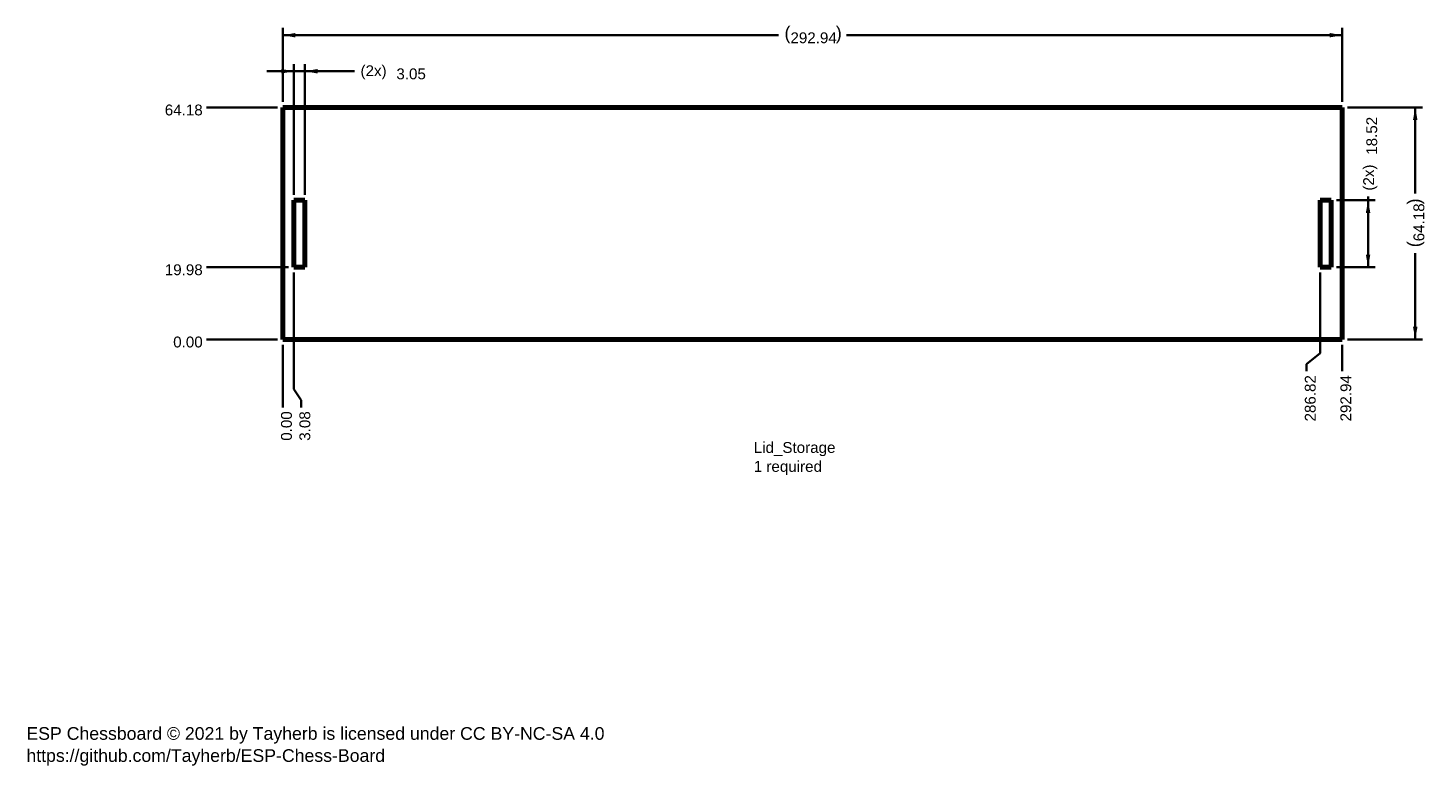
# Model space of a CAD drawing. Header units: millimetres. Extents: x 6 to 393, y 2 to 207.
import ezdxf

# ---------------------------------------------------------------- set-up
doc = ezdxf.new("R2010")
doc.units = ezdxf.units.MM
doc.layers.add('1', color=7, linetype='Continuous', true_color=0xffffff)
doc.styles.add('Arial', font='Arial')
doc.dimstyles.get("Standard").update_dxf_attribs({"dimtxt": 0.18, "dimasz": 0.18, "dimexe": 0.18, "dimexo": 0.0625, "dimgap": 0.09, "dimtad": 0, "dimtih": 1, "dimtoh": 1, "dimdec": 4, "dimzin": 0, "dimdsep": 46, "dimtxsty": 'Standard', "dimcen": 0.09, "dimadec": 0, "dimazin": 0, "dimtfac": 1, "dimtdec": 4, "dimtofl": 0, "dimtmove": 0, "dimatfit": 3, "dimfxl": 0, "dimtolj": 1, "dimtzin": 0, "dimarcsym": 0})

# ---------------------------------------------------------------- blocks, each defined once
blk = doc.blocks.new('_U1')
at = {"layer": '1', "color": 18, "lineweight": 35}
blk.add_line((74.64, 120.67), (55.03, 120.67), dxfattribs=at)
at = {"layer": '1', "color": 18, "linetype": 'Continuous', "lineweight": 13, "insert": (45.84, 118.41), "char_height": 3, "attachment_point": 7, "line_spacing_factor": 1.047437, "style": 'Arial'}
blk.add_mtext('\\fArial|b0|i0;\\W1.0000;0.00', dxfattribs=at)
blk = doc.blocks.new('_U2')
at = {"layer": '1', "color": 18, "lineweight": 35}
blk.add_line((77.71, 140.65), (55.03, 140.65), dxfattribs=at)
at = {"layer": '1', "color": 18, "linetype": 'Continuous', "lineweight": 13, "insert": (43.51, 138.39), "char_height": 3, "attachment_point": 7, "line_spacing_factor": 1.047437, "style": 'Arial'}
blk.add_mtext('\\fArial|b0|i0;\\W1.0000;19.98', dxfattribs=at)
blk = doc.blocks.new('_U3')
at = {"layer": '1', "color": 18, "lineweight": 35}
blk.add_line((74.64, 184.85), (55.03, 184.85), dxfattribs=at)
at = {"layer": '1', "color": 18, "linetype": 'Continuous', "lineweight": 13, "insert": (43.51, 182.59), "char_height": 3, "attachment_point": 7, "line_spacing_factor": 1.047437, "style": 'Arial'}
blk.add_mtext('\\fArial|b0|i0;\\W1.0000;64.18', dxfattribs=at)
blk = doc.blocks.new('_U4')
at = {"layer": '1', "color": 18, "lineweight": 35}
blk.add_line((76.14, 119.17), (76.14, 101.86), dxfattribs=at)
at = {"layer": '1', "color": 18, "linetype": 'Continuous', "lineweight": 13, "insert": (78.69, 92.63), "char_height": 3, "attachment_point": 7, "rotation": 90, "line_spacing_factor": 1.047437, "style": 'Arial'}
blk.add_mtext('\\fArial|b0|i0;\\W1.0000;0.00', dxfattribs=at)
blk = doc.blocks.new('_U5')
at = {"layer": '1', "color": 18, "lineweight": 35}
for p, q in [((79.21, 139.15), (79.21, 106.86)), ((79.21, 106.86), (81.22, 103.86)), ((81.22, 103.86), (81.22, 101.86))]:
    blk.add_line(p, q, dxfattribs=at)
at = {"layer": '1', "color": 18, "linetype": 'Continuous', "lineweight": 13, "insert": (83.78, 92.63), "char_height": 3, "attachment_point": 7, "rotation": 90, "line_spacing_factor": 1.047437, "style": 'Arial'}
blk.add_mtext('\\fArial|b0|i0;\\W1.0000;3.08', dxfattribs=at)
blk = doc.blocks.new('_U6')
at = {"layer": '1', "color": 18, "lineweight": 35}
for p, q in [((362.95, 139.15), (362.95, 116.86)), ((362.95, 116.86), (359.23, 113.86)), ((359.23, 113.86), (359.23, 111.86))]:
    blk.add_line(p, q, dxfattribs=at)
at = {"layer": '1', "color": 18, "linetype": 'Continuous', "lineweight": 13, "insert": (361.79, 97.97), "char_height": 3, "attachment_point": 7, "rotation": 90, "line_spacing_factor": 1.047437, "style": 'Arial'}
blk.add_mtext('\\fArial|b0|i0;\\W1.0000;286.82', dxfattribs=at)
blk = doc.blocks.new('_U7')
at = {"layer": '1', "color": 18, "lineweight": 35}
blk.add_line((369.08, 119.17), (369.08, 111.86), dxfattribs=at)
at = {"layer": '1', "color": 18, "linetype": 'Continuous', "lineweight": 13, "insert": (371.63, 97.97), "char_height": 3, "attachment_point": 7, "rotation": 90, "line_spacing_factor": 1.047437, "style": 'Arial'}
blk.add_mtext('\\fArial|b0|i0;\\W1.0000;292.94', dxfattribs=at)
blk = doc.blocks.new('_U8')
at = {"layer": '1', "color": 18, "lineweight": 35}
for p, q in [((370.58, 184.85), (391.28, 184.85)), ((389.28, 184.85), (389.28, 161.02)), ((389.28, 120.67), (389.28, 144.51)), ((370.58, 120.67), (391.28, 120.67))]:
    blk.add_line(p, q, dxfattribs=at)
at = {"layer": '1', "color": 18, "lineweight": 18}
for points in [[(389.28, 184.85), (389.9, 181.35), (388.66, 181.35)], [(389.28, 120.67), (388.66, 124.17), (389.9, 124.17)]]:
    blk.add_solid(points, dxfattribs=at)
at = {"layer": '1', "color": 18, "linetype": 'Continuous', "lineweight": 13, "char_height": 3, "attachment_point": 7, "rotation": 90, "line_spacing_factor": 1.047437, "style": 'Arial'}
for s, insert in [('\\fArial|b0|i0;\\W1.0000;{\\H1.21x;)}', (391.83, 157.99)), ('\\fArial|b0|i0;\\W1.0000;64.18', (391.83, 147.81)), ('\\fArial|b0|i0;\\W1.0000;{\\H1.21x;(}', (391.83, 146.15))]:
    blk.add_mtext(s, dxfattribs=dict(at, insert=insert))
blk = doc.blocks.new('_U9')
at = {"layer": '1', "color": 18, "lineweight": 35}
for p, q in [((367.5, 159.17), (378.24, 159.17)), ((376.24, 140.65), (376.24, 160.19)), ((367.5, 140.65), (378.24, 140.65))]:
    blk.add_line(p, q, dxfattribs=at)
at = {"layer": '1', "color": 18, "lineweight": 18}
for points in [[(376.24, 159.17), (376.86, 155.67), (375.62, 155.67)], [(376.24, 140.65), (375.62, 144.15), (376.86, 144.15)]]:
    blk.add_solid(points, dxfattribs=at)
at = {"layer": '1', "color": 18, "linetype": 'Continuous', "lineweight": 13, "char_height": 3, "attachment_point": 7, "rotation": 90, "line_spacing_factor": 1.047437, "style": 'Arial'}
for s, insert in [('\\fArial|b0|i0;\\W1.0000;18.52', (378.79, 171.75)), ('\\fArial|b0|i0;\\W1.0000;(2x)', (378.79, 161.83))]:
    blk.add_mtext(s, dxfattribs=dict(at, insert=insert))
blk = doc.blocks.new('_U10')
at = {"layer": '1', "color": 18, "lineweight": 35}
for p, q in [((76.14, 186.35), (76.14, 206.82)), ((369.08, 186.35), (369.08, 206.82)), ((76.14, 204.82), (213.19, 204.82)), ((369.08, 204.82), (232.02, 204.82))]:
    blk.add_line(p, q, dxfattribs=at)
at = {"layer": '1', "color": 18, "lineweight": 18}
for points in [[(76.14, 204.82), (79.64, 205.44), (79.64, 204.2)], [(369.08, 204.82), (365.58, 204.2), (365.58, 205.44)]]:
    blk.add_solid(points, dxfattribs=at)
at = {"layer": '1', "color": 18, "linetype": 'Continuous', "lineweight": 13, "char_height": 3, "attachment_point": 7, "line_spacing_factor": 1.047437, "style": 'Arial'}
for s, insert in [('\\fArial|b0|i0;\\W1.0000;{\\H1.21x;(}', (214.85, 202.56)), ('\\fArial|b0|i0;\\W1.0000;292.94', (216.51, 202.56)), ('\\fArial|b0|i0;\\W1.0000;{\\H1.21x;)}', (229.03, 202.56))]:
    blk.add_mtext(s, dxfattribs=dict(at, insert=insert))
blk = doc.blocks.new('_U11')
at = {"layer": '1', "color": 18, "lineweight": 35}
for p, q in [((95.97, 194.85), (71.71, 194.85)), ((79.21, 160.67), (79.21, 196.85)), ((82.26, 160.67), (82.26, 196.85))]:
    blk.add_line(p, q, dxfattribs=at)
at = {"layer": '1', "color": 18, "lineweight": 18}
for points in [[(79.21, 194.85), (75.71, 194.23), (75.71, 195.47)], [(82.26, 194.85), (85.76, 195.47), (85.76, 194.23)]]:
    blk.add_solid(points, dxfattribs=at)
at = {"layer": '1', "color": 18, "linetype": 'Continuous', "lineweight": 13, "char_height": 3, "attachment_point": 7, "line_spacing_factor": 1.047437, "style": 'Arial'}
for s, insert in [('\\fArial|b0|i0;\\W1.0000;(2x)', (97.63, 192.59)), ('\\fArial|b0|i0;\\W1.0000;3.05', (107.55, 192.59))]:
    blk.add_mtext(s, dxfattribs=dict(at, insert=insert))

msp = doc.modelspace()

# ---------------------------------------------------------------- linework, layer by layer
at = {"layer": '1', "color": 154, "linetype": 'Continuous', "lineweight": 70}
for p, q in [((76.137, 184.854), (76.137, 120.674)), ((369.077, 184.854), (76.137, 184.854)), ((369.077, 120.674), (369.077, 184.854)), ((76.137, 120.674), (369.077, 120.674))]:
    msp.add_line(p, q, dxfattribs=at)
at = {"layer": '1', "color": 162, "linetype": 'Continuous', "lineweight": 18}
for p, q in [((366.002, 159.173), (362.952, 159.173)), ((362.952, 159.173), (362.952, 140.649)), ((366.002, 140.649), (366.002, 159.173)), ((362.952, 140.649), (366.002, 140.649))]:
    msp.add_line(p, q, dxfattribs=at)
at = {"layer": '1', "color": 154, "linetype": 'Continuous', "lineweight": 70}
for points in [[(79.212, 159.173), (80.92, 159.173), (82.262, 159.173)], [(79.212, 140.649), (79.212, 151.023), (79.212, 159.173)], [(82.262, 159.173), (82.262, 148.8), (82.262, 140.649)], [(366.002, 159.173), (364.294, 159.173), (362.952, 159.173)], [(362.952, 159.173), (362.952, 148.8), (362.952, 140.649)], [(366.002, 159.173), (366.002, 148.8), (366.002, 140.649)], [(82.262, 140.649), (80.554, 140.649), (79.212, 140.649)], [(366.002, 140.649), (364.294, 140.649), (362.952, 140.649)]]:
    msp.add_lwpolyline(points, dxfattribs=at)

# ---------------------------------------------------------------- texts
at = {"layer": '1', "color": 18, "linetype": 'Continuous', "lineweight": 13, "attachment_point": 7, "line_spacing_factor": 1.047437, "style": 'Arial'}
for s, insert, char_height in [('\\fArial|b0|i0;\\W1.0000;Lid_Storage\\P1 required', (206.364, 83.129), 3), ('\\fArial|b0|i0;\\W1.0000;ESP Chessboard © 2021 by Tayherb is licensed under CC BY-NC-SA 4.0\\Phttps://github.com/Tayherb/ESP-Chess-Board', (5.25, 2.74), 3.5)]:
    msp.add_mtext(s, dxfattribs=dict(at, insert=insert, char_height=char_height))

# ---------------------------------------------------------------- dimensions: what is measured, and where the dimension line sits
at = {"layer": '1', "color": 18, "linetype": 'Continuous', "lineweight": 13}
dim = msp.add_linear_dim(base=(369.077, 204.819), p1=(76.137, 184.854), p2=(369.077, 184.854), dimstyle='Standard', override={"dimtxt": 3, "dimasz": 3.5, "dimexe": 2, "dimexo": 1.5, "dimgap": 1.5, "dimtih": 0, "dimtoh": 0, "dimdec": 2, "dimlfac": 1, "dimdsep": 46, "dimlunit": 2, "dimpost": '(<>)', "dimtxsty": 'Arial', "dimsah": 1, "dimse1": 0, "dimse2": 0, "dimsd1": 0, "dimsd2": 0, "dimclrd": 18, "dimclre": 18, "dimclrt": 18, "dimtol": 0, "dimtm": -0.1, "dimtfac": 1, "dimtdec": 2, "dimtofl": 1, "dimtmove": 0, "dimlwd": 35, "dimlwe": 35}, dxfattribs=at)
dim.commit()
dim.dimension.update_dxf_attribs({"geometry": '_U10', "text_midpoint": (222.607, 204.819), "dimtype": 160})
dim = msp.add_linear_dim(base=(82.262, 194.849), p1=(79.212, 159.173), p2=(82.262, 159.173), text='\\fArial|b0|i0;\\C18;{\\H1.00x;\\fArial|b0|i0;(2x)\\fArial|b0|i0;}\\C18; <> ', dimstyle='Standard', override={"dimtxt": 3, "dimasz": 3.5, "dimexe": 2, "dimexo": 1.5, "dimgap": 1.5, "dimtih": 0, "dimtoh": 0, "dimdec": 2, "dimlfac": 1, "dimdsep": 46, "dimlunit": 2, "dimtxsty": 'Arial', "dimsah": 1, "dimse1": 0, "dimse2": 0, "dimsd1": 0, "dimsd2": 0, "dimclrd": 18, "dimclre": 18, "dimclrt": 18, "dimtol": 0, "dimtm": -0.1, "dimtfac": 1, "dimtdec": 2, "dimtofl": 1, "dimtmove": 0, "dimlwd": 35, "dimlwe": 35}, dxfattribs=at)
dim.commit()
dim.dimension.update_dxf_attribs({"geometry": '_U11', "text_midpoint": (106.362, 194.849), "dimtype": 160})
for feature_location, offset, dtype, text, picture, middle in [((76.137, 184.854), (-21.103, 0), 0, '\\fArial|b0|i0;\\C18;64.18', '_U3', (48.44, 184.854)), ((79.212, 140.649), (-24.178, 0), 0, '\\fArial|b0|i0;\\C18;19.98', '_U2', (48.44, 140.649)), ((79.212, 140.649), (2.012, -38.793), 1, '\\fArial|b0|i0;\\C18;3.08', '_U5', (81.224, 96.428)), ((362.952, 140.649), (-3.718, -28.793), 1, '\\fArial|b0|i0;\\C18;286.82', '_U6', (359.234, 104.097)), ((76.137, 120.674), (-21.103, 0), 0, '\\fArial|b0|i0;\\C18;0.00', '_U1', (49.606, 120.674)), ((76.137, 120.674), (0, -18.818), 1, '\\fArial|b0|i0;\\C18;0.00', '_U4', (76.137, 96.428)), ((369.077, 120.674), (0, -8.818), 1, '\\fArial|b0|i0;\\C18;292.94', '_U7', (369.077, 104.097))]:
    dim = msp.add_ordinate_dim(feature_location=feature_location, offset=offset, dtype=dtype, origin=(76.137, 120.674), text=text, dimstyle='Standard', override={"dimtxt": 3, "dimasz": 3.5, "dimexe": 2, "dimexo": 1.5, "dimgap": 1.5, "dimtih": 0, "dimdec": 2, "dimlfac": 1, "dimdsep": 46, "dimlunit": 2, "dimpost": '', "dimtxsty": 'Arial', "dimsah": 1, "dimse1": 0, "dimse2": 0, "dimsd1": 0, "dimsd2": 0, "dimclrd": 18, "dimclre": 18, "dimclrt": 18, "dimtol": 0, "dimtm": -0.1, "dimtfac": 1, "dimtdec": 2, "dimtofl": 1, "dimtmove": 0, "dimlwd": 35, "dimlwe": 35}, dxfattribs=at)
    dim.commit()
    dim.dimension.update_dxf_attribs({"geometry": picture, "text_midpoint": middle})
dim = msp.add_linear_dim(base=(376.239, 140.649), p1=(366.002, 159.173), p2=(366.002, 140.649), angle=90, text='\\fArial|b0|i0;\\C18;{\\H1.00x;\\fArial|b0|i0;(2x)\\fArial|b0|i0;}\\C18; <> ', dimstyle='Standard', override={"dimtxt": 3, "dimasz": 3.5, "dimexe": 2, "dimexo": 1.5, "dimgap": 1.5, "dimtih": 0, "dimtoh": 0, "dimdec": 2, "dimlfac": 1, "dimdsep": 46, "dimlunit": 2, "dimtxsty": 'Arial', "dimsah": 1, "dimse1": 0, "dimse2": 0, "dimsd1": 0, "dimsd2": 0, "dimclrd": 18, "dimclre": 18, "dimclrt": 18, "dimtol": 0, "dimtm": -0.1, "dimtfac": 1, "dimtdec": 2, "dimtofl": 1, "dimtmove": 0, "dimlwd": 35, "dimlwe": 35}, dxfattribs=at)
dim.commit()
dim.dimension.update_dxf_attribs({"geometry": '_U9', "text_midpoint": (376.239, 172.072), "dimtype": 160})
dim = msp.add_linear_dim(base=(389.282, 120.674), p1=(369.077, 184.854), p2=(369.077, 120.674), angle=90, dimstyle='Standard', override={"dimtxt": 3, "dimasz": 3.5, "dimexe": 2, "dimexo": 1.5, "dimgap": 1.5, "dimtih": 0, "dimtoh": 0, "dimdec": 2, "dimlfac": 1, "dimdsep": 46, "dimlunit": 2, "dimpost": '(<>)', "dimtxsty": 'Arial', "dimsah": 1, "dimse1": 0, "dimse2": 0, "dimsd1": 0, "dimsd2": 0, "dimclrd": 18, "dimclre": 18, "dimclrt": 18, "dimtol": 0, "dimtm": -0.1, "dimtfac": 1, "dimtdec": 2, "dimtofl": 1, "dimtmove": 0, "dimlwd": 35, "dimlwe": 35}, dxfattribs=at)
dim.commit()
dim.dimension.update_dxf_attribs({"geometry": '_U8', "text_midpoint": (389.282, 152.764), "dimtype": 160})

doc.saveas('drawing.dxf')
